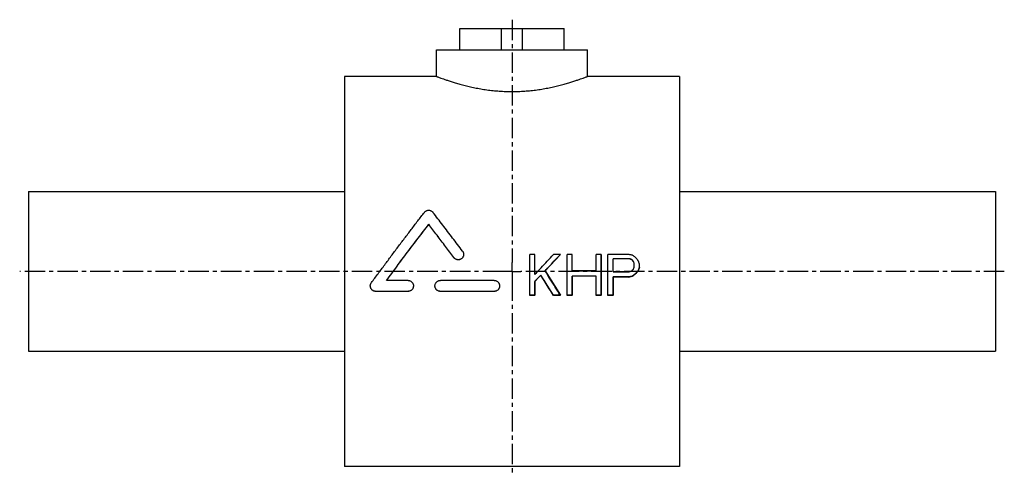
# Model space of a CAD drawing. Header units: millimetres. Extents: x 1 to 556, y 113 to 370.
import ezdxf

# ---------------------------------------------------------------- set-up
doc = ezdxf.new("R2010")
doc.units = ezdxf.units.MM
doc.header["$LTSCALE"] = 30.734
doc.linetypes.add('CENTER', pattern=[0.6, 0.375, -0.075, 0.075, -0.075])
doc.layers.get('0').update_dxf_attribs({"linetype": 'CONTINUOUS'})
doc.layers.add('DEFAULT_1', color=7, linetype='CENTER')
doc.layers.add('KONSTR_EL', color=7, linetype='CONTINUOUS')

msp = doc.modelspace()

# ---------------------------------------------------------------- linework, layer by layer
at = {"color": 7, "linetype": 'CONTINUOUS'}
for p, q in [((249.41, 352.69), (249.41, 364.69)), ((249.41, 364.69), (308.12, 364.69)), ((272.77, 352.69), (272.77, 364.69)), ((284.77, 352.69), (284.77, 364.69)), ((308.12, 352.69), (308.12, 364.69)), ((236.27, 337.69), (236.27, 352.69)), ((236.27, 352.69), (321.27, 352.69)), ((321.27, 337.69), (321.27, 352.69)), ((184.27, 337.69), (184.27, 117.69)), ((236.27, 337.69), (184.27, 337.69)), ((373.27, 337.69), (321.27, 337.69)), ((373.27, 337.69), (373.27, 117.69)), ((6.27, 272.69), (6.27, 182.69)), ((6.27, 272.69), (184.27, 272.69)), ((373.27, 272.69), (551.27, 272.69)), ((551.27, 272.69), (551.27, 182.69)), ((231.8, 254.24), (231.8, 254.27)), ((246.03, 235.46), (246.03, 235.48)), ((291.64, 237.3), (288.77, 237.3)), ((288.77, 214.17), (288.77, 237.3)), ((291.64, 226.04), (291.64, 237.3)), ((306.02, 237.3), (302.18, 237.3)), ((306.02, 237.27), (306.02, 237.3)), ((312.73, 237.3), (309.85, 237.3)), ((309.85, 214.17), (309.85, 237.3)), ((312.73, 228), (312.73, 237.3)), ((329.02, 237.3), (326.14, 237.3)), ((326.14, 228), (326.14, 237.3)), ((329.02, 214.17), (329.02, 237.3)), ((344.35, 237.3), (332.85, 237.3)), ((332.85, 214.17), (332.85, 237.3)), ((344.83, 234.86), (335.73, 234.86)), ((335.73, 227.51), (335.73, 234.86)), ((344.83, 234.83), (335.73, 234.83)), ((326.14, 228), (312.73, 228)), ((347.71, 230.45), (347.71, 231.92)), ((350.1, 228.47), (350.1, 228.49)), ((350.58, 229.96), (350.58, 231.92)), ((220.16, 222.6), (208, 222.6)), ((268.77, 222.6), (238.39, 222.6)), ((291.64, 214.17), (291.64, 222.09)), ((295, 225.52), (295, 225.54)), ((326.14, 225.05), (312.73, 225.05)), ((312.73, 214.17), (312.73, 225.05)), ((326.14, 225.03), (312.73, 225.03)), ((326.14, 214.17), (326.14, 225.05)), ((344.83, 227.51), (335.73, 227.51)), ((344.35, 224.56), (335.73, 224.56)), ((335.73, 214.17), (335.73, 224.56)), ((344.35, 224.53), (335.73, 224.53)), ((344.35, 224.53), (344.35, 224.56)), ((346.75, 225.03), (346.75, 225.05)), ((348.66, 226.5), (348.66, 226.53)), ((220.16, 216.46), (201.94, 216.46)), ((220.16, 216.44), (220.16, 216.46)), ((238.39, 216.44), (238.39, 216.46)), ((268.77, 216.46), (238.39, 216.46)), ((268.77, 216.44), (268.77, 216.46)), ((220.16, 216.44), (201.94, 216.44)), ((268.77, 216.44), (238.39, 216.44)), ((291.64, 214.17), (288.77, 214.17)), ((291.64, 214.15), (288.77, 214.15)), ((306.02, 214.17), (302.18, 214.17)), ((302.18, 214.15), (302.18, 214.17)), ((306.02, 214.15), (302.18, 214.15)), ((312.73, 214.17), (309.85, 214.17)), ((312.73, 214.15), (309.85, 214.15)), ((329.02, 214.17), (326.14, 214.17)), ((329.02, 214.15), (326.14, 214.15)), ((335.73, 214.17), (332.85, 214.17)), ((335.73, 214.15), (332.85, 214.15)), ((6.27, 182.69), (184.27, 182.69)), ((373.27, 182.69), (551.27, 182.69)), ((373.27, 117.69), (184.27, 117.69))]:
    msp.add_line(p, q, dxfattribs=at)
for points, start_tangent, end_tangent in [([(236.27, 337.69), (236.42, 337.63), (236.88, 337.45), (237.65, 337.16), (238.74, 336.76), (240.13, 336.25), (241.84, 335.66), (243.85, 334.98), (246.15, 334.26), (248.73, 333.5), (251.56, 332.73), (254.59, 331.98), (257.8, 331.29), (261.14, 330.66), (264.57, 330.13), (268.07, 329.71), (271.61, 329.4), (275.19, 329.21), (278.77, 329.14), (282.35, 329.21), (285.92, 329.4), (289.47, 329.71), (292.97, 330.13), (296.4, 330.66), (299.74, 331.29), (302.94, 331.98), (305.98, 332.73), (308.8, 333.5), (311.38, 334.26), (313.69, 334.98), (315.7, 335.66), (317.41, 336.25), (318.8, 336.76), (319.88, 337.16), (320.65, 337.45), (321.11, 337.63), (321.27, 337.69)], (81.340985, -31.427198), (81.340985, 31.427198)), ([(199.5, 221.37), (203.25, 226.41), (207, 231.44), (210.75, 236.45), (214.5, 241.44), (218.23, 246.39), (221.96, 251.3), (225.67, 256.18), (229.36, 261.01)], (29.552883, 39.86931), (30.169745, 39.404584)), ([(229.36, 261.01), (229.71, 261.39), (230.11, 261.7), (230.56, 261.95), (231.04, 262.11), (231.54, 262.19), (232.05, 262.19), (232.55, 262.11), (233.03, 261.95), (233.48, 261.71), (233.88, 261.39), (234.22, 261.02)], (3.404022, 4.44598), (3.410257, -4.441199)), ([(250.89, 239.11), (245.28, 246.54), (239.71, 253.85), (234.22, 261.02)], (-16.569262, 21.976459), (-16.762265, 21.829605)), ([(208, 222.6), (210.97, 226.6), (213.95, 230.59), (216.93, 234.58), (219.91, 238.55), (222.89, 242.51), (225.87, 246.45), (228.84, 250.37), (231.8, 254.27)], (23.602646, 31.810659), (23.99101, 31.518795)), ([(208.02, 222.59), (210.97, 226.57), (213.95, 230.57), (216.93, 234.55), (219.91, 238.52), (222.89, 242.48), (225.87, 246.42), (228.84, 250.34), (231.8, 254.24)], (23.5897, 31.793802), (23.978731, 31.501433)), ([(246.03, 235.48), (241.26, 241.81), (236.51, 248.08), (231.8, 254.27)], (-14.161895, 18.837871), (-14.300347, 18.732985)), ([(246.03, 235.46), (241.26, 241.78), (236.51, 248.05), (231.8, 254.24)], (-14.161706, 18.837695), (-14.300545, 18.732514)), ([(250.89, 239.11), (251.17, 238.67), (251.37, 238.18), (251.47, 237.66), (251.5, 237.3)], (1.170811, -1.552893), (-0.000059, -1.947282)), ([(251.5, 237.3), (251.49, 237.13), (251.42, 236.61), (251.25, 236.11), (251, 235.64), (250.68, 235.23), (250.28, 234.88), (249.83, 234.6), (249.34, 234.4), (248.82, 234.29), (248.29, 234.27), (247.77, 234.35), (247.27, 234.51), (246.8, 234.76), (246.38, 235.09), (246.03, 235.48)], (-0.000228, -7.580393), (-4.549338, 6.051439)), ([(251.5, 237.27), (251.49, 237.11), (251.42, 236.59), (251.25, 236.08), (251, 235.62), (250.68, 235.2), (250.28, 234.85), (249.83, 234.57), (249.34, 234.37), (248.82, 234.26), (248.29, 234.25), (247.77, 234.32), (247.27, 234.49), (246.8, 234.74), (246.38, 235.06), (246.03, 235.46)], (-0.000225, -7.580403), (-4.549333, 6.051457)), ([(291.65, 226.05), (295.15, 229.79), (298.66, 233.55), (302.17, 237.28)], (10.491624, 11.259295), (10.541588, 11.21253)), ([(297.39, 228), (300.26, 231.1), (303.14, 234.2), (306.02, 237.3)], (8.607903, 9.312549), (8.642084, 9.280838)), ([(297.41, 227.99), (300.26, 231.08), (303.14, 234.18), (306.02, 237.27)], (8.594831, 9.29849), (8.629001, 9.266788)), ([(302.17, 237.28), (302.18, 237.3)], (0.013051, 0.013882), (0.013052, 0.013882)), ([(346.75, 236.81), (345.95, 236.97), (345.15, 237.14), (344.35, 237.3)], (-2.395811, 0.487685), (-2.395848, 0.487503)), ([(346.27, 234.37), (345.79, 234.53), (345.31, 234.7), (344.83, 234.86)], (-1.437471, 0.488625), (-1.437529, 0.488456)), ([(346.27, 234.34), (345.79, 234.51), (345.31, 234.67), (344.83, 234.83)], (-1.437471, 0.488628), (-1.437529, 0.488458)), ([(347.23, 233.39), (346.91, 233.72), (346.59, 234.04), (346.27, 234.37)], (-0.958146, 0.977835), (-0.958525, 0.977464)), ([(347.23, 233.37), (346.91, 233.69), (346.59, 234.02), (346.27, 234.34)], (-0.958145, 0.977843), (-0.958525, 0.97747)), ([(346.96, 236.65), (346.75, 236.81)], (-0.212981, 0.162597), (-0.212991, 0.162584)), ([(348.45, 235.51), (348.02, 235.83), (347.39, 236.32), (346.96, 236.65)], (-1.4905, 1.138932), (-1.490997, 1.138281)), ([(347.71, 231.92), (347.55, 232.41), (347.39, 232.9), (347.23, 233.39)], (-0.478913, 1.467978), (-0.479417, 1.467814)), ([(348.66, 235.35), (348.45, 235.51)], (-0.212931, 0.162727), (-0.212941, 0.162714)), ([(348.82, 235.13), (348.66, 235.35)], (-0.159759, 0.21709), (-0.159777, 0.217077)), ([(349.94, 233.61), (349.62, 234.04), (349.14, 234.7), (348.82, 235.13)], (-1.117623, 1.520528), (-1.118499, 1.519884)), ([(350.1, 233.39), (349.94, 233.61)], (-0.159662, 0.217258), (-0.15968, 0.217245)), ([(350.11, 233.37), (350.1, 233.39)], (-0.005929, 0.018153), (-0.005929, 0.018153)), ([(350.15, 233.23), (350.11, 233.37)], (-0.047323, 0.144907), (-0.047328, 0.144906)), ([(350.53, 232.09), (350.42, 232.41), (350.26, 232.9), (350.15, 233.23)], (-0.372532, 1.141749), (-0.372837, 1.14165)), ([(297.4, 227.98), (297.39, 228)], (-0.011814, 0.018835), (-0.011814, 0.018835)), ([(305.93, 214.31), (303.17, 218.76), (300.29, 223.37), (297.4, 227.98)], (-8.496333, 13.695676), (-8.563775, 13.653606)), ([(344.83, 227.51), (345.31, 227.67), (345.79, 227.84), (346.27, 228)], (1.437471, 0.491289), (1.437529, 0.491118)), ([(346.27, 228), (346.59, 228.33), (346.91, 228.66), (347.23, 228.98)], (0.958144, 0.982019), (0.958526, 0.981647)), ([(347.23, 228.98), (347.39, 229.47), (347.55, 229.96), (347.71, 230.45)], (0.478912, 1.471401), (0.479417, 1.471236)), ([(348.66, 226.53), (349.14, 227.18), (349.62, 227.84), (350.1, 228.49)], (1.43677, 1.965731), (1.43823, 1.964663)), ([(348.66, 226.5), (349.14, 227.16), (349.62, 227.81), (350.1, 228.47)], (1.436768, 1.965774), (1.438232, 1.964703)), ([(350.1, 228.49), (350.26, 228.98), (350.42, 229.47), (350.58, 229.96)], (0.478912, 1.471973), (0.479418, 1.471808)), ([(350.58, 231.92), (350.53, 232.09)], (-0.053222, 0.163138), (-0.053228, 0.163136)), ([(220.16, 222.6), (220.69, 222.55), (221.2, 222.42), (221.68, 222.19), (222.11, 221.89), (222.49, 221.51), (222.79, 221.08), (223.02, 220.59), (223.16, 220.07), (223.2, 219.54)], (4.787829, 0), (-0.000003, -4.79387)), ([(235.35, 219.54), (235.4, 220.07), (235.54, 220.59), (235.76, 221.08), (236.07, 221.51), (236.44, 221.89), (236.88, 222.19), (237.36, 222.42), (237.87, 222.55), (238.39, 222.6)], (-0.000003, 4.79387), (4.787829, 0)), ([(268.77, 222.6), (269.29, 222.55), (269.8, 222.42), (270.28, 222.19), (270.71, 221.89), (271.09, 221.51), (271.39, 221.08), (271.62, 220.59), (271.76, 220.07), (271.81, 219.54)], (4.787829, 0), (-0.000003, -4.79387)), ([(291.64, 226.04), (291.65, 226.05)], (0.011985, 0.012862), (0.011985, 0.012862)), ([(291.64, 222.09), (292.76, 223.24), (293.88, 224.39), (295, 225.54)], (3.351793, 3.451509), (3.356534, 3.446899)), ([(291.66, 222.08), (292.76, 223.22), (293.88, 224.37), (295, 225.52)], (3.338613, 3.438013), (3.343329, 3.433427)), ([(302.18, 214.17), (299.81, 217.95), (297.41, 221.74), (295, 225.54)], (-7.163862, 11.384078), (-7.21088, 11.354355)), ([(302.18, 214.15), (299.81, 217.92), (297.41, 221.71), (295, 225.52)], (-7.163792, 11.384561), (-7.210948, 11.354752)), ([(344.35, 224.56), (345.15, 224.72), (345.95, 224.89), (346.75, 225.05)], (2.395811, 0.492448), (2.395849, 0.492263)), ([(344.35, 224.53), (345.15, 224.7), (345.95, 224.86), (346.75, 225.03)], (2.395811, 0.492462), (2.395849, 0.492277)), ([(346.75, 225.05), (347.39, 225.54), (348.02, 226.04), (348.66, 226.53)], (1.916252, 1.476456), (1.917089, 1.475369)), ([(346.75, 225.03), (347.39, 225.52), (348.02, 226.01), (348.66, 226.5)], (1.91625, 1.476494), (1.91709, 1.475405)), ([(198.9, 219.54), (198.93, 219.93), (199.04, 220.44), (199.23, 220.93), (199.5, 221.37)], (-0.000135, 1.967305), (1.170109, 1.578575)), ([(201.94, 216.46), (201.43, 216.51), (200.93, 216.64), (200.47, 216.85), (200.04, 217.14), (199.67, 217.5), (199.36, 217.92), (199.12, 218.38), (198.97, 218.89), (198.9, 219.41), (198.9, 219.54)], (-4.792897, 0), (-0.000329, 4.798627)), ([(201.94, 216.44), (201.43, 216.48), (200.93, 216.61), (200.47, 216.82), (200.04, 217.11), (199.67, 217.47), (199.36, 217.89), (199.12, 218.36), (198.97, 218.86), (198.9, 219.38), (198.9, 219.51)], (-4.793, 0), (-0.000328, 4.79873)), ([(223.2, 219.54), (223.15, 219), (223.02, 218.48), (222.79, 217.99), (222.48, 217.55), (222.1, 217.17), (221.67, 216.87), (221.19, 216.64), (220.69, 216.51), (220.16, 216.46)], (-0.000003, -4.79894), (-4.792893, 0)), ([(223.2, 219.51), (223.15, 218.97), (223.02, 218.45), (222.79, 217.96), (222.48, 217.52), (222.1, 217.15), (221.67, 216.84), (221.19, 216.62), (220.69, 216.48), (220.16, 216.44)], (-0.000003, -4.799042), (-4.792995, 0)), ([(238.39, 216.46), (237.87, 216.51), (237.36, 216.64), (236.88, 216.87), (236.45, 217.17), (236.07, 217.55), (235.77, 217.99), (235.54, 218.48), (235.4, 219), (235.35, 219.54)], (-4.792893, 0), (-0.000003, 4.79894)), ([(238.39, 216.44), (237.87, 216.48), (237.36, 216.62), (236.88, 216.84), (236.45, 217.15), (236.07, 217.52), (235.77, 217.96), (235.54, 218.45), (235.4, 218.97), (235.35, 219.51)], (-4.792995, 0), (-0.000003, 4.799042)), ([(271.81, 219.54), (271.76, 219), (271.62, 218.48), (271.39, 217.99), (271.09, 217.55), (270.71, 217.17), (270.27, 216.87), (269.8, 216.64), (269.29, 216.51), (268.77, 216.46)], (-0.000003, -4.79894), (-4.792893, 0)), ([(271.81, 219.51), (271.76, 218.97), (271.62, 218.45), (271.39, 217.96), (271.09, 217.52), (270.71, 217.15), (270.27, 216.84), (269.8, 216.62), (269.29, 216.48), (268.77, 216.44)], (-0.000003, -4.799042), (-4.792995, 0)), ([(306.02, 214.17), (305.93, 214.31)], (-0.082934, 0.1337), (-0.082941, 0.133696))]:
    msp.add_spline(points, degree=3, dxfattribs=dict(at, start_tangent=start_tangent, end_tangent=end_tangent))
at = {"layer": 'DEFAULT_1', "color": 2, "linetype": 'CENTER'}
for p, q in [((278.77, 369.69), (278.77, 232.69)), ((273.77, 227.69), (1.27, 227.69)), ((278.77, 227.69), (273.77, 227.69)), ((278.77, 227.69), (278.77, 232.69)), ((278.77, 227.69), (278.77, 222.68)), ((278.77, 227.69), (283.77, 227.69)), ((556.27, 227.69), (283.77, 227.69)), ((278.77, 222.68), (278.77, 112.69))]:
    msp.add_line(p, q, dxfattribs=at)
at = {"layer": 'KONSTR_EL', "color": 4, "linetype": 'CONTINUOUS'}
for p, q in [((288.77, 214.36), (288.77, 237.27)), ((306.02, 237.27), (297.39, 228.01)), ((309.85, 214.36), (309.85, 237.27)), ((329.02, 237.27), (329.02, 214.36)), ((332.85, 214.36), (332.85, 237.27)), ((344.83, 234.83), (335.73, 234.83)), ((346.27, 234.35), (344.83, 234.83)), ((347.23, 233.37), (346.27, 234.35)), ((291.64, 226.06), (294.59, 229.2)), ((297.39, 228.01), (306.02, 214.36)), ((312.73, 228.01), (326.14, 228.01)), ((344.83, 227.52), (346.27, 228.01)), ((346.27, 228.01), (347.23, 228.98)), ((347.23, 228.98), (347.29, 229.17)), ((350.1, 228.5), (348.66, 226.55)), ((350.57, 229.94), (350.1, 228.5)), ((295, 225.57), (291.64, 222.16)), ((291.64, 222.16), (291.64, 214.36)), ((302.18, 214.36), (295, 225.57)), ((326.14, 225.08), (312.73, 225.08)), ((312.73, 225.08), (312.73, 214.36)), ((326.14, 214.36), (326.14, 225.08)), ((335.73, 227.52), (344.83, 227.52)), ((344.35, 224.6), (335.73, 224.6)), ((335.73, 224.6), (335.73, 214.36)), ((346.75, 225.08), (344.35, 224.6)), ((348.66, 226.55), (346.75, 225.08)), ((291.64, 214.36), (288.77, 214.36)), ((306.02, 214.36), (302.18, 214.36)), ((312.73, 214.36), (309.85, 214.36)), ((329.02, 214.36), (326.14, 214.36)), ((335.73, 214.36), (332.85, 214.36))]:
    msp.add_line(p, q, dxfattribs=at)

doc.saveas('drawing.dxf')
